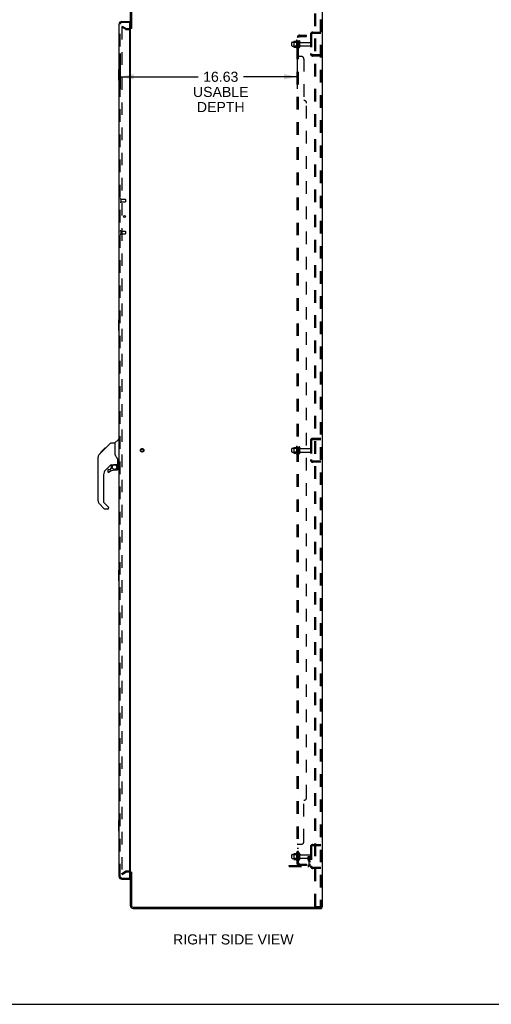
# Model space of a CAD drawing. Header units: inches. Extents: x 0 to 215, y 0 to 139.
# Tile 97 of 101: x 114 to 158, y 0 to 92. Entities that reach past the tile are written whole.
import ezdxf

# ---------------------------------------------------------------- set-up
doc = ezdxf.new("R2010")
doc.units = ezdxf.units.IN
doc.header["$LTSCALE"] = 11.804375
doc.header["$MEASUREMENT"] = 0
doc.linetypes.add('HIDDEN', pattern=[0.2, 0.1, -0.1])
doc.layers.get('0').update_dxf_attribs({"linetype": 'CONTINUOUS'})
for name, color, linetype in [('DEFAULT_2', 8, 'HIDDEN'), ('DIMENSIONS', 7, 'CONTINUOUS'), ('DOOR_ASSEMBLY', 7, 'CONTINUOUS'), ('SUBPANEL', 7, 'CONTINUOUS')]:
    doc.layers.add(name, color=color, linetype=linetype)
doc.styles.get("Standard").update_dxf_attribs({"font": 'arial.ttf'})
doc.dimstyles.new('DIMSTYLE_1', dxfattribs={"dimtxt": 0.946875, "dimasz": 1.2625, "dimexe": 0.09, "dimexo": 0.07, "dimgap": 0.0375, "dimtad": 0, "dimtih": 1, "dimtoh": 1, "dimzin": 4, "dimdsep": 46, "dimtxsty": 'Standard', "dimblk": '_FILLED', "dimblk1": '_FILLED', "dimblk2": '_FILLED', "dimcen": 0.09, "dimadec": 3, "dimazin": 1, "dimtfac": 1, "dimtdec": 3, "dimtofl": 0, "dimtmove": 0, "dimatfit": 3, "dimldrblk": '_FILLED', "dimfxl": 0, "dimtolj": 1, "dimtzin": 4, "dimarcsym": 0})

# ---------------------------------------------------------------- blocks, each defined once
blk = doc.blocks.new('_FILLED')
at = {"color": 0, "linetype": 'ByBlock'}
blk.add_solid([(0, 0), (-1, 0.2), (-1, -0.2)], dxfattribs=at)
blk = doc.blocks.new('*D2')
at = {"layer": 'DIMENSIONS', "color": 2, "linetype": 'Continuous'}
for p, q in [((123.471, 89.242), (123.471, 85.923)), ((140.096, 89.242), (140.096, 85.923)), ((123.471, 87.059), (130.782, 87.059)), ((140.096, 87.059), (135.038, 87.059))]:
    blk.add_line(p, q, dxfattribs=at)
at = {"layer": 'DIMENSIONS', "color": 2, "linetype": 'Continuous', "xscale": 1.2625, "yscale": 1.2625, "zscale": 1.2625, "rotation": 180}
blk.add_blockref('_FILLED', (123.471, 87.059), dxfattribs=at)
at = {"layer": 'DIMENSIONS', "color": 2, "linetype": 'Continuous', "xscale": 1.2625, "yscale": 1.2625, "zscale": 1.2625}
blk.add_blockref('_FILLED', (140.096, 87.059), dxfattribs=at)
at = {"layer": 'DIMENSIONS', "color": 2, "linetype": 'Continuous', "insert": (132.91, 87.533), "char_height": 0.9469, "width": 5.20957, "attachment_point": 2, "line_spacing_factor": 0.9}
blk.add_mtext('16.63\\PUSABLE\\PDEPTH', dxfattribs=at)

msp = doc.modelspace()

# ---------------------------------------------------------------- linework, layer by layer
at = {"color": 3, "linetype": 'Continuous'}
for p, q in [((124.425, 91.605), (124.425, 94.754)), ((124.529, 94.754), (124.529, 91.594)), ((142.425, 94.897), (142.425, 9.105)), ((124.425, 12.449), (124.425, 91.553)), ((124.425, 9.247), (124.425, 12.397)), ((124.529, 12.408), (124.529, 9.247)), ((124.671, 9.105), (142.335, 9.105)), ((124.671, 9.001), (142.373, 9.001)), ((142.425, 9.105), (142.368, 9.105))]:
    msp.add_line(p, q, dxfattribs=at)
at = {"color": 7, "linetype": 'Continuous'}
for p, q in [((124.529, 91.605), (124.425, 91.605)), ((124.529, 12.397), (124.425, 12.397)), ((142.335, 9.105), (142.368, 9.105)), ((142.373, 9.105), (142.373, 9.001)), ((0, 0), (214.625, 0))]:
    msp.add_line(p, q, dxfattribs=at)
at = {"color": 3, "linetype": 'Continuous'}
for centre, radius, start, end in [((124.282, 91.747), 0.142, 296.47034, 360), ((124.282, 12.254), 0.142, 0, 63.52966), ((124.671, 9.247), 0.246, 180, 270), ((124.671, 9.247), 0.142, 180, 270)]:
    msp.add_arc(centre, radius, start, end, dxfattribs=at)
at = {"layer": 'DEFAULT_2', "color": 8, "linetype": 'HIDDEN'}
for p, q in [((141.745, 9.188), (141.745, 94.813)), ((141.849, 9.188), (141.849, 94.813)), ((142.247, 94.783), (142.247, 9.218)), ((142.321, 94.783), (142.321, 9.218)), ((123.664, 91.805), (123.612, 91.715)), ((123.612, 91.735), (123.612, 12.266)), ((123.952, 91.519), (123.612, 91.715)), ((123.664, 91.805), (124.004, 91.609)), ((124.02, 91.605), (124.282, 91.605)), ((124.02, 91.501), (124.282, 91.501)), ((141.321, 91.004), (141.321, 89.247)), ((141.425, 91.004), (141.425, 89.247)), ((141.567, 91.251), (142.321, 91.251)), ((141.567, 91.147), (142.321, 91.147)), ((141.648, 91.251), (141.648, 91.147)), ((139.596, 89.968), (139.596, 90.283)), ((139.626, 90.313), (140.221, 90.313)), ((139.626, 89.938), (140.221, 89.938)), ((139.76, 90.381), (139.76, 89.87)), ((139.78, 90.309), (139.76, 90.329)), ((139.78, 89.942), (139.76, 89.922)), ((139.77, 90.403), (139.998, 90.403)), ((139.77, 89.848), (139.998, 89.848)), ((139.78, 90.309), (139.78, 89.942)), ((140.076, 90.309), (139.78, 90.309)), ((140.076, 89.942), (139.78, 89.942)), ((140.026, 90.482), (140.026, 89.77)), ((140.076, 90.309), (140.096, 90.329)), ((140.076, 90.309), (140.076, 89.942)), ((140.076, 89.942), (140.096, 89.922)), ((140.096, 90.46), (140.096, 89.792)), ((140.221, 89.868), (140.221, 90.383)), ((140.331, 89.868), (140.331, 90.383)), ((140.393, 90.291), (141.291, 90.291)), ((140.393, 89.961), (141.291, 89.961)), ((142.321, 89.105), (141.567, 89.105)), ((142.321, 89.001), (141.567, 89.001)), ((141.648, 89.105), (141.648, 89.001)), ((141.321, 52.879), (141.321, 51.122)), ((141.425, 52.879), (141.425, 51.122)), ((141.567, 53.126), (142.321, 53.126)), ((141.567, 53.022), (142.321, 53.022)), ((141.648, 53.126), (141.648, 53.022)), ((139.596, 51.843), (139.596, 52.158)), ((139.626, 52.188), (140.221, 52.188)), ((139.626, 51.813), (140.221, 51.813)), ((139.76, 52.256), (139.76, 51.745)), ((139.78, 52.184), (139.76, 52.204)), ((139.78, 51.817), (139.76, 51.797)), ((139.77, 52.278), (139.998, 52.278)), ((140.076, 52.184), (139.78, 52.184)), ((139.78, 52.184), (139.78, 51.817)), ((140.076, 51.817), (139.78, 51.817)), ((140.026, 52.357), (140.026, 51.645)), ((140.076, 52.184), (140.096, 52.204)), ((140.076, 52.184), (140.076, 51.817)), ((140.076, 51.817), (140.096, 51.797)), ((140.096, 52.335), (140.096, 51.667)), ((140.221, 51.743), (140.221, 52.258)), ((140.331, 51.743), (140.331, 52.258)), ((140.393, 52.166), (141.291, 52.166)), ((140.393, 51.836), (141.291, 51.836)), ((139.77, 51.723), (139.998, 51.723)), ((142.321, 50.98), (141.567, 50.98)), ((142.321, 50.876), (141.567, 50.876)), ((141.648, 50.98), (141.648, 50.876)), ((141.567, 15.001), (142.321, 15.001)), ((141.567, 14.897), (142.321, 14.897)), ((141.648, 15.001), (141.648, 14.897)), ((139.596, 13.718), (139.596, 14.033)), ((139.626, 14.063), (140.221, 14.063)), ((139.76, 14.131), (139.76, 13.62)), ((139.78, 14.059), (139.76, 14.079)), ((139.77, 14.153), (139.998, 14.153)), ((140.076, 14.059), (139.78, 14.059)), ((139.78, 14.059), (139.78, 13.692)), ((140.026, 14.232), (140.026, 13.52)), ((140.076, 14.059), (140.096, 14.079)), ((140.076, 14.059), (140.076, 13.692)), ((140.096, 14.21), (140.096, 13.542)), ((140.221, 13.618), (140.221, 14.133)), ((140.331, 13.618), (140.331, 14.133)), ((140.393, 14.041), (141.291, 14.041)), ((141.127, 13.876), (141.217, 13.876)), ((141.127, 13.535), (141.127, 13.876)), ((141.217, 13.876), (141.321, 13.876)), ((141.217, 13.175), (141.217, 13.876)), ((141.231, 13.535), (141.231, 13.876)), ((141.321, 13.876), (141.281, 13.876)), ((141.321, 14.754), (141.321, 12.997)), ((141.425, 14.754), (141.425, 12.997)), ((139.321, 13.032), (141.074, 13.032)), ((139.321, 12.928), (139.321, 13.032)), ((139.568, 12.928), (139.568, 13.032)), ((139.626, 13.688), (140.221, 13.688)), ((139.78, 13.692), (139.76, 13.672)), ((139.77, 13.598), (139.998, 13.598)), ((140.076, 13.692), (139.78, 13.692)), ((139.824, 12.928), (139.824, 13.032)), ((140.076, 13.692), (140.096, 13.672)), ((140.393, 13.711), (141.291, 13.711)), ((141.231, 13.701), (141.127, 13.701)), ((141.148, 13.469), (141.197, 13.401)), ((141.232, 13.529), (141.281, 13.462)), ((123.612, 12.286), (123.952, 12.482)), ((123.664, 12.196), (123.612, 12.286)), ((123.664, 12.196), (124.004, 12.392)), ((124.282, 12.501), (124.02, 12.501)), ((124.282, 12.397), (124.02, 12.397)), ((139.321, 12.928), (141.074, 12.928)), ((142.321, 12.855), (141.567, 12.855)), ((142.321, 12.751), (141.567, 12.751)), ((141.648, 12.855), (141.648, 12.751)), ((141.745, 9.188), (142.226, 9.188)), ((142.226, 9.188), (142.299, 9.188))]:
    msp.add_line(p, q, dxfattribs=at)
for points in [[(123.629, 91.755), (123.628, 91.755), (123.626, 91.755), (123.624, 91.754), (123.622, 91.753), (123.62, 91.752), (123.619, 91.751), (123.617, 91.75), (123.616, 91.748), (123.615, 91.746), (123.614, 91.744), (123.613, 91.742), (123.612, 91.74), (123.612, 91.738), (123.612, 91.735)], [(123.637, 91.753), (123.635, 91.754), (123.633, 91.755), (123.631, 91.755), (123.63, 91.755), (123.629, 91.755)], [(123.612, 12.266), (123.612, 12.264), (123.612, 12.262), (123.613, 12.26)], [(123.629, 12.246), (123.628, 12.247), (123.626, 12.247), (123.624, 12.247), (123.622, 12.248), (123.62, 12.249), (123.619, 12.251), (123.617, 12.252), (123.616, 12.254), (123.615, 12.256), (123.614, 12.258), (123.613, 12.26)], [(123.637, 12.249), (123.635, 12.248), (123.633, 12.247), (123.631, 12.247), (123.63, 12.246), (123.629, 12.246)], [(142.247, 9.218), (142.246, 9.21), (142.244, 9.203), (142.241, 9.197), (142.236, 9.192), (142.231, 9.189), (142.226, 9.188)], [(142.321, 9.218), (142.32, 9.21), (142.318, 9.203), (142.314, 9.197), (142.31, 9.192), (142.305, 9.189), (142.299, 9.188)]]:
    msp.add_lwpolyline(points, dxfattribs=at)
for radius in [0.164, 0.124]:
    msp.add_circle((125.529, 52.001), radius, dxfattribs=at)
for centre, radius, start, end in [((124.02, 91.638), 0.137, 240, 270), ((124.02, 91.638), 0.033, 240, 270), ((124.282, 91.747), 0.246, 270, 360), ((124.282, 91.747), 0.142, 270, 296.47034), ((141.567, 91.004), 0.246, 90, 180), ((141.567, 91.004), 0.142, 90, 180), ((139.626, 90.283), 0.03, 90, 180.00001), ((139.626, 89.968), 0.03, 179.99999, 270), ((139.77, 90.393), 0.01, 90, 174.80617), ((139.901, 90.381), 0.141, 174.79195, 180), ((139.901, 89.87), 0.141, 180, 185.20805), ((139.77, 89.858), 0.01, 185.19383, 270), ((139.979, 90.413), 0.01, 270, 336.03207), ((139.979, 89.838), 0.01, 23.96793, 90), ((140.626, 90.126), 0.698, 149.33687, 156.03207), ((140.626, 90.126), 0.698, 203.96793, 210.66313), ((140.057, 90.46), 0.0384, 0, 145.55034), ((140.057, 89.792), 0.0384, 214.44966, 360), ((140.276, 90.383), 0.055, 360, 180), ((140.276, 89.868), 0.055, 180, 0), ((140.393, 90.353), 0.0625, 180, 270), ((140.393, 89.898), 0.0625, 90, 180), ((141.291, 90.261), 0.03, 360, 90), ((141.291, 89.991), 0.03, 270, 0), ((141.567, 89.247), 0.246, 180, 270), ((141.567, 89.247), 0.142, 180, 270), ((141.567, 52.879), 0.246, 90, 180), ((141.567, 52.879), 0.142, 90, 180), ((139.626, 52.158), 0.03, 90, 180.00001), ((139.626, 51.843), 0.03, 179.99999, 270), ((139.77, 52.268), 0.01, 90, 174.80617), ((139.901, 52.256), 0.141, 174.79195, 180), ((139.979, 52.288), 0.01, 270, 336.03207), ((140.626, 52.001), 0.698, 149.33687, 156.03207), ((140.057, 52.335), 0.0384, 0, 145.55034), ((140.276, 52.258), 0.055, 360, 180), ((140.393, 52.228), 0.0625, 180, 270), ((140.393, 51.773), 0.0625, 90, 180), ((141.291, 52.136), 0.03, 360, 90), ((141.291, 51.866), 0.03, 270, 0), ((139.901, 51.745), 0.141, 180, 185.20805), ((139.77, 51.733), 0.01, 185.19383, 270), ((139.979, 51.713), 0.01, 23.96793, 90), ((140.626, 52.001), 0.698, 203.96793, 210.66313), ((140.057, 51.667), 0.0384, 214.44966, 360), ((140.276, 51.743), 0.055, 180, 0), ((141.567, 51.122), 0.246, 180, 270), ((141.567, 51.122), 0.142, 180, 270), ((141.567, 14.754), 0.246, 90, 180), ((141.567, 14.754), 0.142, 90, 180), ((139.626, 14.033), 0.03, 90, 180.00001), ((139.77, 14.143), 0.01, 90, 174.80617), ((139.901, 14.131), 0.141, 174.79195, 180), ((139.979, 14.163), 0.01, 270, 336.03207), ((140.626, 13.876), 0.698, 149.33687, 156.03207), ((140.057, 14.21), 0.0384, 0, 145.55034), ((140.276, 14.133), 0.055, 360, 180), ((140.393, 14.103), 0.0625, 180, 270), ((141.291, 14.011), 0.03, 360, 90), ((139.626, 13.718), 0.03, 179.99999, 270), ((139.901, 13.62), 0.141, 180, 185.20805), ((139.77, 13.608), 0.01, 185.19383, 270), ((139.979, 13.588), 0.01, 23.96793, 90), ((140.626, 13.876), 0.698, 203.96793, 210.66313), ((140.057, 13.542), 0.0384, 214.44966, 360), ((140.276, 13.618), 0.055, 180, 0), ((140.393, 13.648), 0.0625, 90, 180), ((141.074, 13.175), 0.246, 270, 360), ((141.074, 13.175), 0.142, 270, 360), ((141.241, 13.535), 0.114, 180, 215.75389), ((141.113, 13.34), 0.104, 0, 35.75389), ((141.241, 13.535), 0.01, 180, 215.75389), ((141.113, 13.34), 0.208, 0, 35.75389), ((141.291, 13.741), 0.03, 270, 0), ((141.567, 12.997), 0.246, 180, 270), ((141.567, 12.997), 0.142, 180, 270), ((124.02, 12.364), 0.137, 90, 120), ((124.02, 12.364), 0.033, 90, 120), ((124.282, 12.254), 0.246, 0, 90), ((124.282, 12.254), 0.142, 63.52966, 90)]:
    msp.add_arc(centre, radius, start, end, dxfattribs=at)
at = {"layer": 'DOOR_ASSEMBLY', "color": 3, "linetype": 'Continuous'}
for p, q in [((123.367, 11.997), (123.367, 92.004)), ((123.613, 92.251), (124.346, 92.251)), ((124.346, 92.127), (124.346, 11.875)), ((123.613, 11.751), (124.346, 11.751))]:
    msp.add_line(p, q, dxfattribs=at)
at = {"layer": 'DOOR_ASSEMBLY', "color": 8, "linetype": 'HIDDEN'}
for p, q in [((123.471, 11.997), (123.471, 92.004)), ((124.326, 92.147), (123.613, 92.147)), ((123.514, 75.58), (123.514, 75.296)), ((123.514, 75.562), (123.961, 75.562)), ((123.514, 75.314), (123.961, 75.314)), ((123.971, 75.552), (123.971, 75.324)), ((123.514, 72.58), (123.514, 72.296)), ((123.514, 72.562), (123.961, 72.562)), ((123.514, 72.314), (123.961, 72.314)), ((123.971, 72.552), (123.971, 72.324)), ((123.613, 11.855), (124.326, 11.855))]:
    msp.add_line(p, q, dxfattribs=at)
at = {"layer": 'DOOR_ASSEMBLY', "color": 7, "linetype": 'Continuous'}
for p, q in [((124.346, 92.147), (124.326, 92.147)), ((124.346, 92.147), (124.346, 92.251)), ((123.307, 87.736), (123.307, 86.766)), ((123.367, 87.751), (123.322, 87.751)), ((123.353, 87.651), (123.353, 86.851)), ((123.322, 86.751), (123.367, 86.751)), ((123.791, 73.993), (123.791, 73.883)), ((123.307, 64.236), (123.307, 63.266)), ((123.367, 64.251), (123.322, 64.251)), ((123.353, 64.151), (123.353, 63.351)), ((123.322, 63.251), (123.367, 63.251)), ((122.612, 52.69), (122.973, 52.69)), ((122.973, 52.69), (122.973, 51.585)), ((122.979, 52.696), (123.276, 52.993)), ((123.367, 53.005), (123.304, 53.005)), ((121.513, 51.623), (121.791, 51.901)), ((121.619, 51.797), (121.622, 51.8)), ((121.619, 51.797), (121.686, 51.797)), ((121.622, 51.8), (121.689, 51.8)), ((121.623, 51.801), (122.033, 52.21)), ((121.623, 51.801), (121.69, 51.801)), ((121.771, 51.882), (121.704, 51.882)), ((121.791, 51.902), (121.924, 52.035)), ((121.791, 51.968), (121.858, 51.968)), ((121.818, 51.928), (121.791, 51.902)), ((121.94, 52.05), (121.873, 52.05)), ((121.932, 52.043), (121.896, 52.006)), ((121.932, 52.043), (122.556, 52.667)), ((121.949, 52.127), (122.016, 52.127)), ((122.033, 52.21), (122.035, 52.212)), ((122.033, 52.211), (122.1, 52.211)), ((122.1, 52.21), (122.033, 52.21)), ((122.035, 52.212), (122.102, 52.212)), ((121.398, 47.243), (121.398, 51.346)), ((122.992, 51.594), (122.973, 51.648)), ((123.021, 51.529), (122.992, 51.594)), ((123.248, 50.662), (123.248, 51.069)), ((122.584, 50.628), (122.083, 50.127)), ((122.304, 50.129), (122.304, 50.01)), ((122.382, 50.208), (122.535, 50.208)), ((122.543, 50.211), (122.615, 50.283)), ((122.619, 50.618), (122.619, 50.291)), ((122.661, 50.623), (122.748, 50.623)), ((122.933, 50.664), (123.229, 50.664)), ((123.17, 50.129), (122.933, 50.129)), ((123.111, 50.664), (123.191, 50.584)), ((123.183, 50.577), (123.177, 50.571)), ((123.229, 50.445), (123.248, 50.445)), ((123.248, 50.208), (123.248, 50.445)), ((123.288, 50.623), (123.367, 50.623)), ((121.91, 49.709), (121.91, 47.157)), ((121.966, 46.512), (121.513, 46.964)), ((121.933, 47.101), (122.368, 46.666)), ((122.304, 46.489), (122.021, 46.489)), ((122.382, 46.633), (122.382, 46.568)), ((123.307, 40.736), (123.307, 39.766)), ((123.367, 40.751), (123.322, 40.751)), ((123.322, 39.751), (123.367, 39.751)), ((123.353, 40.651), (123.353, 39.851)), ((123.307, 17.236), (123.307, 16.266)), ((123.367, 17.251), (123.322, 17.251)), ((123.353, 17.151), (123.353, 16.351)), ((123.322, 16.251), (123.367, 16.251)), ((124.326, 11.855), (124.346, 11.855)), ((124.346, 11.855), (124.346, 11.751))]:
    msp.add_line(p, q, dxfattribs=at)
for points in [[(123.352, 87.687), (123.352, 87.681), (123.352, 87.675), (123.353, 87.669), (123.353, 87.663), (123.353, 87.657), (123.353, 87.651)], [(123.353, 86.851), (123.353, 86.845), (123.353, 86.838), (123.353, 86.832), (123.352, 86.826), (123.352, 86.82), (123.352, 86.815)], [(123.352, 64.187), (123.352, 64.181), (123.352, 64.175), (123.353, 64.169), (123.353, 64.163), (123.353, 64.157), (123.353, 64.151)], [(123.353, 63.351), (123.353, 63.345), (123.353, 63.338), (123.353, 63.332), (123.352, 63.326), (123.352, 63.32), (123.352, 63.315)], [(122.556, 52.667), (122.564, 52.673), (122.572, 52.679), (122.582, 52.684), (122.591, 52.687), (122.601, 52.689), (122.612, 52.69)], [(121.896, 52.006), (121.874, 51.985), (121.853, 51.963), (121.818, 51.928)], [(121.513, 51.623), (121.493, 51.602), (121.468, 51.569), (121.446, 51.534), (121.428, 51.497), (121.414, 51.458), (121.405, 51.417), (121.399, 51.376), (121.398, 51.346)], [(123.195, 51.24), (123.145, 51.313), (123.096, 51.39), (123.055, 51.462), (123.021, 51.529)], [(123.248, 51.069), (123.248, 51.093), (123.243, 51.127), (123.234, 51.161), (123.222, 51.193), (123.207, 51.222), (123.195, 51.24)], [(122.748, 50.623), (122.75, 50.623), (122.758, 50.624), (122.766, 50.626), (122.776, 50.629), (122.788, 50.633), (122.801, 50.638), (122.816, 50.643), (122.832, 50.648), (122.85, 50.653), (122.868, 50.657), (122.887, 50.661), (122.906, 50.663), (122.925, 50.664), (122.933, 50.664)], [(123.228, 50.445), (123.228, 50.459), (123.226, 50.473), (123.224, 50.487), (123.22, 50.5), (123.215, 50.513), (123.209, 50.526), (123.202, 50.538), (123.195, 50.549), (123.186, 50.56), (123.177, 50.571)], [(123.191, 50.584), (123.191, 50.584), (123.19, 50.584), (123.189, 50.583), (123.188, 50.582), (123.187, 50.581), (123.183, 50.577)], [(123.352, 40.687), (123.352, 40.681), (123.352, 40.675), (123.353, 40.669), (123.353, 40.663), (123.353, 40.657), (123.353, 40.651)], [(123.353, 39.851), (123.353, 39.845), (123.353, 39.838), (123.353, 39.832), (123.352, 39.826), (123.352, 39.82), (123.352, 39.815)], [(123.352, 17.187), (123.352, 17.181), (123.352, 17.175), (123.353, 17.169), (123.353, 17.163), (123.353, 17.157), (123.353, 17.151)], [(123.353, 16.351), (123.353, 16.345), (123.353, 16.338), (123.353, 16.332), (123.352, 16.326), (123.352, 16.32), (123.352, 16.315)]]:
    msp.add_lwpolyline(points, dxfattribs=at)
at = {"layer": 'DOOR_ASSEMBLY', "color": 3, "linetype": 'Continuous'}
msp.add_circle((123.867, 73.938), 0.0938, dxfattribs=at)
at = {"layer": 'DOOR_ASSEMBLY', "color": 7, "linetype": 'Continuous'}
msp.add_circle((122.933, 50.424), 0.217, dxfattribs=at)
at = {"layer": 'DOOR_ASSEMBLY', "color": 3, "linetype": 'Continuous'}
for centre, radius, start, end in [((123.613, 92.004), 0.246, 90, 180), ((124.326, 92.127), 0.02, 0, 90), ((123.613, 11.997), 0.246, 180, 270), ((124.326, 11.875), 0.02, 270, 360)]:
    msp.add_arc(centre, radius, start, end, dxfattribs=at)
at = {"layer": 'DOOR_ASSEMBLY', "color": 8, "linetype": 'HIDDEN'}
for centre, radius, start, end in [((123.613, 92.004), 0.142, 90, 180), ((123.492, 75.58), 0.0215, 0, 180), ((123.492, 75.296), 0.0215, 180, 360), ((123.961, 75.552), 0.01, 0, 90), ((123.961, 75.324), 0.01, 270, 360), ((123.492, 72.58), 0.0215, 0, 180), ((123.492, 72.296), 0.0215, 180, 360), ((123.961, 72.552), 0.01, 0, 90), ((123.961, 72.324), 0.01, 270, 360), ((123.613, 11.997), 0.142, 180, 270)]:
    msp.add_arc(centre, radius, start, end, dxfattribs=at)
at = {"layer": 'DOOR_ASSEMBLY', "color": 7, "linetype": 'Continuous'}
for centre, radius, start, end in [((123.531, 91.861), 0.26, 87.39532, 90), ((123.322, 87.736), 0.015, 90, 180), ((123.352, 87.736), 0.015, 0, 90), ((123.322, 86.766), 0.015, 180, 270), ((123.352, 86.766), 0.015, 270, 360), ((123.322, 64.236), 0.015, 90, 180), ((123.352, 64.236), 0.015, 0, 90), ((123.322, 63.266), 0.015, 180, 270), ((123.352, 63.266), 0.015, 270, 360), ((122.993, 52.682), 0.0197, 135, 180), ((123.304, 52.965), 0.0394, 90, 135), ((121.831, 51.329), 0.433, 137.27268, 137.76144), ((122.5, 49.709), 0.591, 135, 180), ((122.382, 50.129), 0.0787, 90, 180), ((122.382, 50.01), 0.0787, 180, 309.5212), ((122.933, 49.342), 0.787, 90, 129.5212), ((122.661, 50.426), 0.197, 90, 135), ((122.535, 50.219), 0.0118, 270, 315), ((122.607, 50.291), 0.0118, 315, 360), ((123.17, 50.208), 0.0787, 270, 360), ((123.052, 50.445), 0.197, 0, 45), ((123.229, 50.684), 0.0197, 270, 360), ((123.288, 50.662), 0.0394, 180, 270), ((121.792, 47.243), 0.394, 180, 225), ((121.989, 47.157), 0.0787, 180, 225), ((122.021, 46.568), 0.0787, 225, 270), ((122.304, 46.568), 0.0787, 270, 360), ((122.335, 46.633), 0.0472, 0, 45), ((123.322, 40.736), 0.015, 90, 180), ((123.352, 40.736), 0.015, 0, 90), ((123.322, 39.766), 0.015, 180, 270), ((123.352, 39.766), 0.015, 270, 360), ((123.322, 17.236), 0.015, 90, 180), ((123.352, 17.236), 0.015, 0, 90), ((123.322, 16.266), 0.015, 180, 270), ((123.352, 16.266), 0.015, 270, 360), ((123.531, 12.141), 0.26, 270, 272.58661)]:
    msp.add_arc(centre, radius, start, end, dxfattribs=at)
at = {"layer": 'SUBPANEL', "color": 8, "linetype": 'HIDDEN'}
for p, q in [((140.096, 13.157), (140.096, 90.845)), ((140.221, 90.845), (140.096, 90.845)), ((140.149, 90.883), (140.246, 90.804)), ((140.221, 90.824), (140.22, 90.825)), ((140.221, 13.157), (140.221, 90.845)), ((140.225, 90.822), (140.225, 90.822)), ((140.333, 90.97), (140.971, 90.97)), ((140.333, 90.845), (140.971, 90.845)), ((140.721, 90.845), (140.721, 90.97)), ((140.971, 90.845), (140.971, 90.97)), ((140.221, 90.376), (140.096, 90.376)), ((140.221, 89.876), (140.096, 89.876)), ((140.221, 89.648), (140.096, 89.648)), ((140.221, 89.367), (140.096, 89.367)), ((140.096, 89.004), (140.096, 89.005)), ((140.221, 89.005), (140.096, 89.005)), ((140.471, 88.97), (140.149, 88.97)), ((140.721, 88.72), (140.721, 84.845)), ((140.971, 19.407), (140.971, 84.595)), ((140.221, 52.251), (140.096, 52.251)), ((140.221, 51.751), (140.096, 51.751)), ((140.721, 15.282), (140.721, 19.157)), ((140.221, 14.997), (140.096, 14.997)), ((140.149, 15.032), (140.471, 15.032)), ((140.221, 14.635), (140.096, 14.635)), ((140.221, 14.354), (140.096, 14.354)), ((140.221, 14.126), (140.096, 14.126)), ((140.221, 13.626), (140.096, 13.626)), ((140.221, 13.157), (140.096, 13.157)), ((140.149, 13.119), (140.246, 13.198)), ((140.333, 13.157), (140.971, 13.157)), ((140.971, 13.032), (140.333, 13.032)), ((140.721, 13.157), (140.721, 13.032)), ((140.971, 13.157), (140.971, 13.032))]:
    msp.add_line(p, q, dxfattribs=at)
for points in [[(140.118, 90.865), (140.115, 90.863), (140.112, 90.862), (140.109, 90.86), (140.106, 90.859), (140.103, 90.857), (140.101, 90.855), (140.099, 90.853), (140.098, 90.851), (140.097, 90.849), (140.096, 90.848), (140.096, 90.846), (140.096, 90.845)], [(140.149, 90.883), (140.147, 90.881), (140.145, 90.879), (140.142, 90.877), (140.139, 90.875), (140.136, 90.873), (140.132, 90.871), (140.129, 90.87), (140.125, 90.868), (140.118, 90.865)], [(140.164, 90.845), (140.163, 90.845), (140.163, 90.845), (140.162, 90.845), (140.162, 90.845), (140.161, 90.845), (140.161, 90.845), (140.161, 90.845)], [(140.161, 90.845), (140.161, 90.845), (140.161, 90.845), (140.161, 90.845), (140.161, 90.845), (140.162, 90.845), (140.162, 90.845), (140.163, 90.844), (140.163, 90.844), (140.164, 90.844), (140.165, 90.844), (140.165, 90.844), (140.166, 90.844), (140.167, 90.844), (140.167, 90.844), (140.168, 90.844), (140.169, 90.843), (140.169, 90.843), (140.17, 90.843), (140.171, 90.843), (140.172, 90.843), (140.172, 90.843), (140.173, 90.842), (140.174, 90.842), (140.175, 90.842), (140.176, 90.842), (140.176, 90.842), (140.177, 90.841), (140.178, 90.841), (140.179, 90.841), (140.18, 90.841), (140.181, 90.84), (140.181, 90.84), (140.182, 90.84), (140.183, 90.84), (140.184, 90.839), (140.185, 90.839), (140.186, 90.839), (140.187, 90.839), (140.188, 90.838), (140.189, 90.838), (140.189, 90.838), (140.19, 90.837), (140.191, 90.837), (140.192, 90.837), (140.193, 90.836), (140.194, 90.836), (140.195, 90.836), (140.196, 90.835), (140.197, 90.835), (140.198, 90.834), (140.199, 90.834), (140.2, 90.834), (140.201, 90.833), (140.202, 90.833), (140.203, 90.832), (140.204, 90.832), (140.205, 90.831), (140.206, 90.831), (140.207, 90.831), (140.208, 90.83), (140.209, 90.83), (140.21, 90.829), (140.211, 90.829), (140.212, 90.829), (140.212, 90.828), (140.213, 90.828), (140.214, 90.828), (140.215, 90.827), (140.216, 90.827), (140.216, 90.826), (140.217, 90.826), (140.218, 90.826), (140.218, 90.825), (140.219, 90.825), (140.22, 90.824), (140.22, 90.824), (140.221, 90.824), (140.222, 90.823), (140.222, 90.823), (140.223, 90.823), (140.223, 90.822), (140.224, 90.822), (140.224, 90.822), (140.224, 90.822), (140.225, 90.822)], [(140.235, 90.821), (140.233, 90.823), (140.231, 90.825), (140.229, 90.828), (140.227, 90.83), (140.226, 90.832), (140.224, 90.835), (140.223, 90.837), (140.222, 90.839), (140.221, 90.841), (140.221, 90.843), (140.221, 90.845)], [(140.225, 90.822), (140.224, 90.822), (140.224, 90.822), (140.224, 90.822), (140.224, 90.822), (140.223, 90.822), (140.223, 90.823), (140.223, 90.823), (140.222, 90.823), (140.222, 90.824), (140.221, 90.824)], [(140.246, 90.804), (140.246, 90.804), (140.247, 90.805), (140.247, 90.806), (140.246, 90.807), (140.246, 90.808), (140.245, 90.809), (140.244, 90.811), (140.243, 90.812), (140.242, 90.814), (140.24, 90.815), (140.239, 90.817), (140.235, 90.821)], [(140.109, 88.99), (140.106, 88.991), (140.103, 88.993), (140.101, 88.995), (140.099, 88.997), (140.098, 88.999), (140.097, 89), (140.096, 89.002), (140.096, 89.004), (140.096, 89.005)], [(140.115, 88.987), (140.112, 88.988), (140.109, 88.99), (140.106, 88.991), (140.103, 88.993), (140.101, 88.995), (140.099, 88.997), (140.098, 88.999)], [(140.129, 88.981), (140.122, 88.984), (140.118, 88.985), (140.115, 88.987)], [(140.149, 88.97), (140.147, 88.971), (140.145, 88.973), (140.142, 88.974), (140.139, 88.976), (140.136, 88.977), (140.132, 88.979), (140.129, 88.981)], [(140.149, 88.97), (140.147, 88.971), (140.145, 88.973), (140.142, 88.974), (140.139, 88.976)], [(140.221, 89.002), (140.221, 89.004), (140.221, 89.005)], [(140.227, 88.995), (140.226, 88.996), (140.224, 88.998), (140.223, 88.999), (140.222, 89.001), (140.221, 89.002), (140.221, 89.004), (140.221, 89.005)], [(140.231, 88.992), (140.229, 88.993), (140.227, 88.995), (140.226, 88.996), (140.224, 88.998), (140.223, 88.999), (140.222, 89.001)], [(140.246, 88.976), (140.246, 88.978), (140.245, 88.979), (140.244, 88.981), (140.243, 88.983), (140.242, 88.984), (140.24, 88.985), (140.239, 88.987), (140.237, 88.988), (140.235, 88.989), (140.231, 88.992)], [(140.246, 88.97), (140.246, 88.971), (140.247, 88.973), (140.247, 88.975), (140.246, 88.976), (140.246, 88.978), (140.245, 88.979), (140.244, 88.981), (140.243, 88.983), (140.242, 88.984), (140.24, 88.985), (140.239, 88.987), (140.237, 88.988)], [(140.246, 88.97), (140.246, 88.971), (140.247, 88.973), (140.247, 88.975)], [(140.115, 15.015), (140.112, 15.014), (140.109, 15.012), (140.106, 15.01), (140.103, 15.009), (140.101, 15.007), (140.099, 15.005), (140.098, 15.003), (140.097, 15.001), (140.096, 15), (140.096, 14.998), (140.096, 14.997)], [(140.101, 15.007), (140.099, 15.005), (140.098, 15.003), (140.097, 15.001), (140.096, 15), (140.096, 14.998)], [(140.109, 15.012), (140.106, 15.01), (140.103, 15.009)], [(140.122, 15.018), (140.118, 15.017), (140.115, 15.015)], [(140.149, 15.032), (140.147, 15.03), (140.145, 15.029), (140.142, 15.027), (140.139, 15.026), (140.136, 15.024), (140.132, 15.023), (140.129, 15.021), (140.122, 15.018)], [(140.149, 15.032), (140.147, 15.03), (140.145, 15.029), (140.142, 15.027), (140.139, 15.026), (140.136, 15.024)], [(140.235, 15.012), (140.231, 15.01), (140.229, 15.008), (140.227, 15.007), (140.226, 15.005), (140.224, 15.004), (140.223, 15.003), (140.222, 15.001), (140.221, 15), (140.221, 14.998), (140.221, 14.997)], [(140.229, 15.008), (140.227, 15.007), (140.226, 15.005), (140.224, 15.004), (140.223, 15.003), (140.222, 15.001), (140.221, 15), (140.221, 14.998), (140.221, 14.997)], [(140.246, 15.032), (140.246, 15.03), (140.247, 15.029), (140.247, 15.027), (140.246, 15.025), (140.246, 15.024), (140.245, 15.022), (140.244, 15.021), (140.243, 15.019), (140.242, 15.018), (140.24, 15.016), (140.239, 15.015), (140.237, 15.014), (140.235, 15.012)], [(140.24, 15.016), (140.239, 15.015), (140.237, 15.014)], [(140.244, 15.021), (140.243, 15.019), (140.242, 15.018)], [(140.246, 15.032), (140.246, 15.03), (140.247, 15.029), (140.247, 15.027), (140.246, 15.025), (140.246, 15.024)], [(140.125, 13.134), (140.118, 13.137), (140.115, 13.138), (140.112, 13.14), (140.109, 13.141), (140.106, 13.143), (140.103, 13.145), (140.101, 13.147), (140.099, 13.149), (140.098, 13.15), (140.097, 13.152), (140.096, 13.154), (140.096, 13.156), (140.096, 13.157)], [(140.149, 13.119), (140.147, 13.121), (140.145, 13.123), (140.142, 13.125), (140.139, 13.127), (140.136, 13.129), (140.132, 13.13), (140.129, 13.132), (140.125, 13.134)], [(140.225, 13.18), (140.225, 13.18), (140.224, 13.18), (140.224, 13.18), (140.224, 13.18), (140.223, 13.179), (140.223, 13.179), (140.222, 13.179), (140.222, 13.178), (140.221, 13.178), (140.221, 13.178), (140.22, 13.177), (140.219, 13.177), (140.219, 13.177), (140.218, 13.176), (140.217, 13.176), (140.217, 13.176), (140.216, 13.175), (140.215, 13.175), (140.215, 13.175), (140.214, 13.174), (140.213, 13.174), (140.212, 13.173), (140.212, 13.173), (140.211, 13.173), (140.21, 13.172), (140.209, 13.172), (140.209, 13.172), (140.208, 13.171), (140.207, 13.171), (140.206, 13.17), (140.205, 13.17), (140.204, 13.17), (140.203, 13.169), (140.203, 13.169), (140.202, 13.169), (140.201, 13.168), (140.2, 13.168), (140.199, 13.167), (140.198, 13.167), (140.197, 13.167), (140.196, 13.166), (140.195, 13.166), (140.194, 13.166), (140.193, 13.165), (140.192, 13.165), (140.191, 13.164), (140.189, 13.164), (140.188, 13.164), (140.187, 13.163), (140.186, 13.163), (140.185, 13.163), (140.184, 13.162), (140.183, 13.162), (140.182, 13.162), (140.18, 13.161), (140.179, 13.161), (140.178, 13.161), (140.177, 13.16), (140.176, 13.16), (140.175, 13.16), (140.174, 13.16), (140.173, 13.159), (140.172, 13.159), (140.171, 13.159), (140.17, 13.159), (140.169, 13.158), (140.168, 13.158), (140.167, 13.158), (140.166, 13.158), (140.165, 13.158), (140.164, 13.158), (140.164, 13.157), (140.163, 13.157), (140.162, 13.157), (140.162, 13.157), (140.161, 13.157), (140.161, 13.157)], [(140.161, 13.157), (140.161, 13.157), (140.161, 13.157), (140.161, 13.157), (140.161, 13.157), (140.161, 13.157), (140.161, 13.157), (140.162, 13.157), (140.162, 13.157), (140.163, 13.157), (140.164, 13.157)], [(140.239, 13.185), (140.235, 13.181), (140.233, 13.179), (140.231, 13.176), (140.229, 13.174), (140.227, 13.172), (140.226, 13.169), (140.224, 13.167), (140.223, 13.165), (140.222, 13.163), (140.221, 13.161), (140.221, 13.159), (140.221, 13.157)], [(140.221, 13.177), (140.221, 13.178), (140.222, 13.178), (140.222, 13.178), (140.223, 13.179), (140.223, 13.179), (140.224, 13.179), (140.224, 13.18), (140.224, 13.18), (140.224, 13.18), (140.225, 13.18), (140.225, 13.18)], [(140.246, 13.198), (140.246, 13.197), (140.247, 13.197), (140.247, 13.196), (140.246, 13.195), (140.246, 13.194), (140.245, 13.192), (140.244, 13.191), (140.243, 13.19), (140.242, 13.188), (140.24, 13.186), (140.239, 13.185)]]:
    msp.add_lwpolyline(points, dxfattribs=at)
for centre, radius, start, end in [((140.333, 90.733), 0.237, 90, 180), ((140.333, 90.733), 0.112, 90, 180), ((140.471, 88.72), 0.25, 0, 90), ((140.721, 84.595), 0.25, 0, 90), ((140.721, 19.407), 0.25, 270, 360), ((140.471, 15.282), 0.25, 270, 360), ((140.333, 13.269), 0.237, 180, 270), ((140.333, 13.269), 0.112, 180, 270)]:
    msp.add_arc(centre, radius, start, end, dxfattribs=at)

# ---------------------------------------------------------------- texts
at = {"layer": 'DIMENSIONS', "color": 2, "linetype": 'Continuous', "insert": (134.09, 6.565), "char_height": 0.94688, "width": 11.2921, "attachment_point": 2, "line_spacing_factor": 0.9}
msp.add_mtext('RIGHT SIDE VIEW', dxfattribs=at)

# ---------------------------------------------------------------- dimensions: what is measured, and where the dimension line sits
at = {"layer": 'DIMENSIONS', "color": 2, "linetype": 'Continuous'}
dim = msp.add_linear_dim(base=(140.095540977, 87.059094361), p1=(123.470540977, 89.312091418), p2=(140.095540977, 89.312091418), text='<>\\PUSABLE\\PDEPTH', dimstyle='DIMSTYLE_1', dxfattribs=at)
dim.commit()
dim.dimension.update_dxf_attribs({"geometry": '*D2', "text_midpoint": (132.909822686, 85.638781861), "dimtype": 160})

doc.saveas('drawing.dxf')
